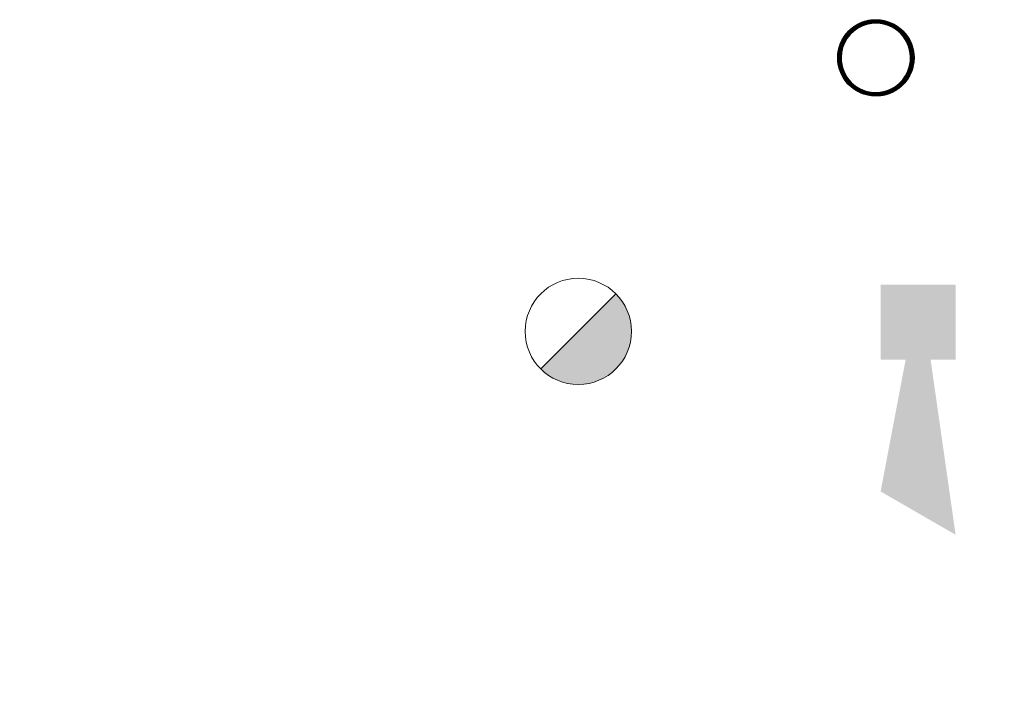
# Model space of a CAD drawing. Header units: millimetres. Extents: x -13022 to 1371524, y -38729 to 632593.
# Tile 76 of 256: x 693446 to 696370, y -9174 to -7131. Entities that reach past the tile are written whole.
import ezdxf

# ---------------------------------------------------------------- set-up
doc = ezdxf.new("R2010")
doc.units = ezdxf.units.MM
doc.header["$LTSCALE"] = 35
doc.set_wipeout_variables(frame=1)
doc.layers.add('Al65----_beveiliging-inst', color=92, linetype='Continuous', lineweight=9)
doc.layers.add('brandveiligheid voorzieningen', color=10, linetype='Continuous', lineweight=9)
for name, color, linetype in [('LAYER102', 1, 'Continuous'), ('LAYER111', 7, 'Continuous'), ('LAYER28', 7, 'Continuous')]:
    doc.layers.add(name, color=color, linetype=linetype)
doc.styles.get("Standard").update_dxf_attribs({"font": 'simplex.shx'})

# ---------------------------------------------------------------- blocks, each defined once
blk = doc.blocks.new('Brandmelder')
at = {"layer": 'brandveiligheid voorzieningen'}
blk.add_hatch(color=256, dxfattribs=at).paths.add_polyline_path([(76.618, -89.802, 0.198912), (75.848, -87.943), (72.13, -91.661, 0.668179)])
blk.add_line((72.13, -91.661), (75.848, -87.943), dxfattribs=at)
blk.add_circle((73.989, -89.802), 2.629, dxfattribs=at)
blk = doc.blocks.new('Signaalgever (akoestisch)')
at = {"layer": 'Al65----_beveiliging-inst', "color": 10, "linetype": 'Continuous'}
for points in [[(3.713, 0), (3.713, 3.713), (0, 0), (0, 3.713)], [(10.233, 0), (12.377, 3.713), (3.713, 1.238), (3.713, 2.475)]]:
    blk.add_solid(points, dxfattribs=at)

msp = doc.modelspace()

# ---------------------------------------------------------------- linework, layer by layer
at = {"layer": 'LAYER28', "color": 7, "linetype": 'Continuous', "lineweight": 25}
msp.add_lwpolyline([(695988.72, -7131.405, -2.41421358), (695875.47, -7244.663, -0.41421358), (695988.72, -7131.405)], format="xyb", close=True, dxfattribs=at)

# ---------------------------------------------------------------- block references
at = {"ltscale": 0.1, "xscale": 60, "yscale": 60, "zscale": 60, "rotation": 270}
msp.add_blockref('Signaalgever (akoestisch)', (696002.824, -7918.591), dxfattribs=at)
at = {"layer": 'Al65----_beveiliging-inst', "xscale": 60, "yscale": 60, "zscale": 60}
msp.add_blockref('Brandmelder', (690665.621, -2668.958), dxfattribs=at)

# ---------------------------------------------------------------- texts
at = {"layer": 'LAYER102', "color": 7, "linetype": 'Continuous', "lineweight": 0, "char_height": 162, "attachment_point": 7, "line_spacing_factor": 1.333333}
for s, insert in [('\\pi-504.72;{\\fArial|b1|i0|c0|p34;\\H1.2346x;kantoor\\fArial|b0|i0|c0|p34;\\H0.81x;\\P\\pi-698.63;kantoorfunctie \\P\\pi-399.6;24,8 m2}', (797371.608, -8325.223)), ('\\pi-504.72;{\\fArial|b1|i0|c0|p34;\\H1.2346x;kantoor\\fArial|b0|i0|c0|p34;\\H0.81x;\\P\\pi-698.63;kantoorfunctie \\P\\pi-390.59;19,4 m2}', (807441.249, -9041.399)), ('\\pi-504.72;{\\fArial|b1|i0|c0|p34;\\H1.2346x;kantoor\\fArial|b0|i0|c0|p34;\\H0.81x;\\P\\pi-698.63;kantoorfunctie \\P\\pi-399.6;20,6 m2}', (803164.196, -9131.62))]:
    msp.add_mtext(s, dxfattribs=dict(at, insert=insert))

# ---------------------------------------------------------------- next in the draw order: wipeouts: each hides what was drawn before it
at = {"linetype": 'Continuous', "lineweight": 0}
msp.add_wipeout([(695988.72, -7357.905), (695988.72, -7347.905), (696006.642, -7346.337), (696024.033, -7341.679), (696040.345, -7334.073), (696055.079, -7323.751), (696067.814, -7311.026), (696078.126, -7296.284), (696085.736, -7279.973), (696090.392, -7262.591), (696091.97, -7244.663), (696090.392, -7226.735), (696085.736, -7209.352), (696078.126, -7193.042), (696067.814, -7178.3), (696055.079, -7165.575), (696040.345, -7155.253), (696024.033, -7147.647), (696006.642, -7142.989), (695988.72, -7141.421), (695970.798, -7142.989), (695953.408, -7147.647), (695937.095, -7155.253), (695922.361, -7165.575), (695909.626, -7178.3), (695899.314, -7193.042), (695891.704, -7209.352), (695887.048, -7226.735), (695885.486, -7244.663), (695887.048, -7262.59), (695891.704, -7279.972), (695899.314, -7296.28), (695909.642, -7311.02), (695922.361, -7323.745), (695937.111, -7334.066), (695953.408, -7341.672), (695970.798, -7346.329), (695988.72, -7347.897), (695988.72, -7357.905), (695969.751, -7356.305), (695951.314, -7351.551), (695933.939, -7343.775), (695918.111, -7333.2), (695904.283, -7320.123), (695892.829, -7304.913), (695884.095, -7288.001), (695878.314, -7269.864), (695875.658, -7251.015), (695876.189, -7231.987), (695879.908, -7213.316), (695886.689, -7195.532), (695896.361, -7179.136), (695908.642, -7164.592), (695923.189, -7152.309), (695939.579, -7142.638), (695957.361, -7135.847), (695976.033, -7132.134), (695995.064, -7131.598), (696013.908, -7134.259), (696032.048, -7140.039), (696048.97, -7148.774), (696064.173, -7160.221), (696077.251, -7174.053), (696087.829, -7189.879), (696095.611, -7207.255), (696100.361, -7225.686), (696101.954, -7244.655), (696100.236, -7264.319), (696095.126, -7283.386), (696086.783, -7301.275), (696075.47, -7317.445), (696061.501, -7331.403), (696045.345, -7342.725), (696027.454, -7351.068), (696008.376, -7356.177), (695988.72, -7357.897)], dxfattribs=at).dxf.layer = 'LAYER111'

# ---------------------------------------------------------------- next in the draw order: hatches: boundary and pattern name
at = {"layer": 'LAYER28', "linetype": 'Continuous', "lineweight": 13}
h = msp.add_hatch(dxfattribs=at)
h.set_pattern_fill('~A--FYV~', style=0, pattern_type=0)
h.set_pattern_definition([(45, (475378.7201, -17008.80355), (-0.2121320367, 0.2121320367), []), (45, (475378.7201, -17008.59142), (-0.2121320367, 0.2121320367), [])])
h.paths.add_polyline_path([(695988.72, -7357.905), (695988.72, -7347.905, 2.41421358), (695885.47, -7244.663, 0.41421358), (695988.72, -7347.905), (695988.72, -7357.905, -2.41409149), (696101.97, -7244.655, -0.41423383)], flags=0)

# ---------------------------------------------------------------- next in the draw order: linework, layer by layer
at = {"layer": 'LAYER28', "color": 7, "linetype": 'Continuous', "lineweight": 25}
for points in [[(695988.72, -7131.405, -2.41421358), (695875.47, -7244.663, -0.41421358), (695988.72, -7131.405)], [(695988.72, -7357.905), (695988.72, -7347.905, 2.41421358), (695885.47, -7244.663, 0.41421358), (695988.72, -7347.905), (695988.72, -7357.905, -2.41409149), (696101.97, -7244.655, -0.41423383), (695988.72, -7357.905)]]:
    msp.add_lwpolyline(points, format="xyb", close=True, dxfattribs=at)

doc.saveas('drawing.dxf')
